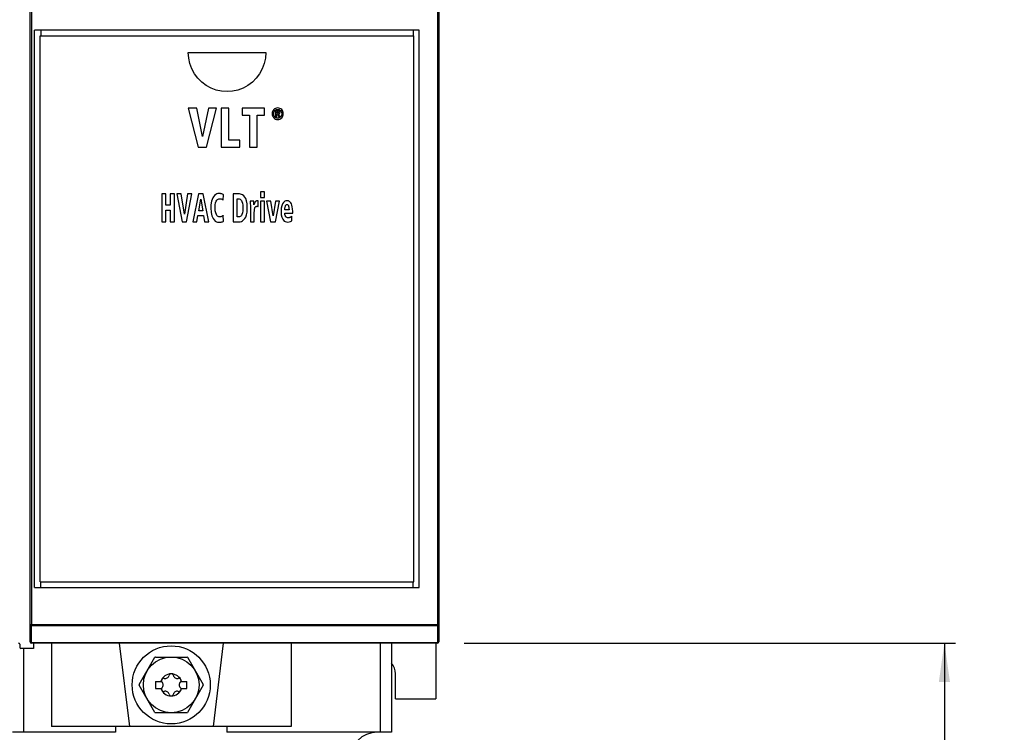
# Model space of a CAD drawing. Extents: x 0 to 594, y 0 to 420.
# Tile 6 of 41: x 81 to 169, y 152 to 216. Entities that reach past the tile are written whole.
import ezdxf

# ---------------------------------------------------------------- set-up
doc = ezdxf.new("R2010")
doc.units = 0
doc.header["$LTSCALE"] = 32.67
doc.layers.get('0').update_dxf_attribs({"linetype": 'CONTINUOUS'})
doc.styles.get("Standard").update_dxf_attribs({"font": 'txt', "width": 0.8})
doc.dimstyles.get("Standard").update_dxf_attribs({"dimtxt": 2.5, "dimasz": 2.5, "dimexe": 1.25, "dimexo": 0.625, "dimtad": 1, "dimcen": 2.5, "dimazin": 3, "dimtfac": 1, "dimtmove": 0, "dimatfit": 3})

# ---------------------------------------------------------------- blocks, each defined once
blk = doc.blocks.new('_FILLED')
at = {"color": 0, "linetype": 'BYBLOCK'}
blk.add_solid([(0, 0), (-1, 0.143), (-1, -0.143)], dxfattribs=at)
blk = doc.blocks.new('*D1')
at = {"color": 2, "linetype": 'CONTINUOUS'}
for p, q in [((120.986, 160.115), (165.068, 160.115)), ((164.068, 160.115), (164.068, 135.065)), ((164.068, 110.015), (164.068, 135.065)), ((141.184, 110.015), (165.068, 110.015))]:
    blk.add_line(p, q, dxfattribs=at)
at = {"color": 2, "linetype": 'CONTINUOUS', "xscale": 3.5, "yscale": 3.5, "zscale": 3.5}
for p, rotation in [((164.068, 160.115), 90), ((164.068, 110.015), 270)]:
    blk.add_blockref('_FILLED', p, dxfattribs=dict(at, rotation=rotation))
at = {"color": 5, "linetype": 'CONTINUOUS', "width": 0.8}
for s, p in [('AIR SPACE INLET', (168.443, 116.166)), ('100', (163.193, 138.566)), ('MIN ', (163.193, 127.366))]:
    blk.add_text(s, height=3.5, rotation=90, dxfattribs=at).set_placement(p)

msp = doc.modelspace()

# ---------------------------------------------------------------- linework, layer by layer
at = {"color": 7, "linetype": 'CONTINUOUS'}
for p, q in [((82.068, 160.24), (82.068, 282.99)), ((118.713, 282.99), (118.713, 160.24)), ((82.468, 165.111), (82.468, 215.118)), ((116.968, 215.118), (82.468, 215.118)), ((82.968, 165.615), (82.968, 214.615)), ((82.968, 214.615), (116.468, 214.615)), ((116.468, 165.615), (116.468, 214.615)), ((116.968, 165.111), (116.968, 215.118)), ((96.253, 213.115), (103.201, 213.115)), ((97.003, 208.115), (96.252, 208.115)), ((96.252, 208.115), (97.138, 204.615)), ((97.527, 205.56), (97.003, 208.115)), ((98.071, 208.115), (97.527, 205.56)), ((97.888, 204.615), (98.787, 208.115)), ((98.787, 208.115), (98.071, 208.115)), ((99.883, 208.115), (99.189, 208.115)), ((99.189, 208.115), (99.189, 204.615)), ((99.883, 205.244), (99.883, 208.115)), ((103.086, 208.115), (101.096, 208.115)), ((101.096, 208.115), (101.096, 207.483)), ((103.086, 207.483), (103.086, 208.115)), ((104.273, 207.896), (104.08, 207.896)), ((104.08, 207.896), (104.08, 207.341)), ((104.19, 207.802), (104.262, 207.802)), ((104.19, 207.67), (104.19, 207.802)), ((104.274, 207.67), (104.19, 207.67)), ((104.19, 207.576), (104.239, 207.576)), ((104.19, 207.341), (104.19, 207.576)), ((104.239, 207.576), (104.359, 207.341)), ((104.487, 207.341), (104.351, 207.581)), ((101.096, 207.483), (101.743, 207.483)), ((101.743, 207.483), (101.743, 204.615)), ((102.437, 207.483), (103.086, 207.483)), ((102.437, 204.615), (102.437, 207.483)), ((104.08, 207.341), (104.19, 207.341)), ((104.359, 207.341), (104.487, 207.341)), ((100.87, 205.244), (99.883, 205.244)), ((100.87, 204.615), (100.87, 205.244)), ((97.138, 204.615), (97.888, 204.615)), ((99.189, 204.615), (100.87, 204.615)), ((101.743, 204.615), (102.437, 204.615)), ((103.098, 200.602), (102.741, 200.602)), ((102.741, 200.602), (102.741, 200.101)), ((103.098, 200.101), (103.098, 200.602)), ((94.239, 200.415), (93.868, 200.415)), ((93.868, 200.415), (93.868, 197.915)), ((94.239, 199.417), (94.239, 200.415)), ((95.001, 200.415), (94.63, 200.415)), ((94.63, 200.415), (94.63, 199.417)), ((95.001, 197.915), (95.001, 200.415)), ((95.618, 200.415), (95.218, 200.415)), ((95.218, 200.415), (95.691, 197.915)), ((95.899, 198.59), (95.618, 200.415)), ((96.189, 200.415), (95.899, 198.59)), ((96.091, 197.915), (96.571, 200.415)), ((96.571, 200.415), (96.189, 200.415)), ((97.178, 200.415), (96.65, 197.915)), ((97.588, 200.415), (97.178, 200.415)), ((97.187, 198.894), (97.381, 199.935)), ((97.381, 199.935), (97.544, 198.894)), ((98.098, 197.915), (97.588, 200.415)), ((99.379, 199.848), (99.397, 200.336)), ((100.834, 200.415), (100.27, 200.415)), ((100.27, 200.415), (100.27, 197.915)), ((100.641, 199.977), (100.738, 199.977)), ((100.641, 198.35), (100.641, 199.977)), ((102.132, 199.781), (101.804, 199.781)), ((102.142, 199.444), (102.132, 199.781)), ((102.528, 199.809), (102.476, 199.809)), ((102.528, 199.286), (102.528, 199.809)), ((102.741, 200.101), (103.098, 200.101)), ((103.098, 199.781), (102.741, 199.781)), ((102.741, 199.781), (102.741, 197.915)), ((103.098, 197.915), (103.098, 199.781)), ((103.639, 199.781), (103.266, 199.781)), ((103.266, 199.781), (103.635, 197.915)), ((103.859, 198.448), (103.639, 199.781)), ((104.078, 199.781), (103.859, 198.448)), ((104.058, 197.915), (104.429, 199.781)), ((104.429, 199.781), (104.078, 199.781)), ((94.63, 199.417), (94.239, 199.417)), ((94.239, 198.954), (94.63, 198.954)), ((94.239, 197.915), (94.239, 198.954)), ((94.63, 198.954), (94.63, 197.915)), ((97.544, 198.894), (97.187, 198.894)), ((101.815, 199.391), (101.815, 197.915)), ((102.172, 197.915), (102.172, 198.749)), ((105.286, 199.005), (104.914, 199.005)), ((105.613, 198.698), (105.613, 198.833)), ((93.868, 197.915), (94.239, 197.915)), ((94.63, 197.915), (95.001, 197.915)), ((95.691, 197.915), (96.091, 197.915)), ((96.65, 197.915), (97.009, 197.915)), ((97.009, 197.915), (97.118, 198.473)), ((97.118, 198.473), (97.618, 198.473)), ((97.618, 198.473), (97.715, 197.915)), ((97.715, 197.915), (98.098, 197.915)), ((99.402, 197.96), (99.388, 198.483)), ((100.27, 197.915), (100.787, 197.915)), ((100.759, 198.35), (100.641, 198.35)), ((101.815, 197.915), (102.172, 197.915)), ((102.741, 197.915), (103.098, 197.915)), ((103.635, 197.915), (104.058, 197.915)), ((104.914, 198.698), (105.613, 198.698)), ((105.55, 197.992), (105.542, 198.418)), ((82.968, 165.615), (116.468, 165.615)), ((82.468, 165.111), (116.968, 165.111)), ((81.128, 160.015), (81.128, 159.715)), ((118.588, 160.115), (82.193, 160.115)), ((82.378, 160.115), (82.378, 159.615)), ((83.968, 160.115), (83.968, 152.615)), ((90.047, 160.115), (90.968, 152.615)), ((99.389, 160.115), (98.468, 152.615)), ((105.468, 160.115), (105.468, 152.615)), ((114.468, 160.115), (114.468, 152.115)), ((118.468, 160.115), (118.468, 155.115)), ((82.378, 159.615), (81.228, 159.615)), ((91.843, 156.385), (93.263, 158.844)), ((93.298, 158.865), (96.138, 158.865)), ((96.173, 158.844), (97.593, 156.385)), ((114.843, 155.115), (114.843, 157.365)), ((93.263, 153.885), (91.843, 156.344)), ((93.318, 156.677), (93.854, 156.677)), ((93.318, 156.677), (93.318, 156.052)), ((95.582, 156.677), (96.118, 156.677)), ((96.118, 156.052), (96.118, 156.677)), ((97.593, 156.344), (96.173, 153.885)), ((93.318, 156.052), (93.854, 156.052)), ((95.582, 156.052), (96.118, 156.052)), ((114.843, 155.115), (118.468, 155.115)), ((96.138, 153.865), (93.298, 153.865)), ((89.718, 152.115), (80.468, 152.115)), ((105.468, 152.615), (83.968, 152.615)), ((89.718, 152.615), (89.718, 152.115)), ((99.718, 152.615), (99.718, 152.115)), ((114.468, 152.115), (99.718, 152.115))]:
    msp.add_line(p, q, dxfattribs=at)
at = {"color": 9, "linetype": 'CONTINUOUS'}
for p, q in [((82.177, 282.99), (82.177, 161.771)), ((118.604, 282.99), (118.604, 161.771)), ((83.027, 215.118), (83.027, 214.615)), ((116.411, 215.118), (116.411, 214.615)), ((83.027, 165.111), (83.027, 165.615)), ((116.411, 165.111), (116.411, 165.615)), ((82.068, 161.771), (118.713, 161.771)), ((82.182, 161.683), (118.599, 161.683)), ((82.182, 160.151), (82.182, 161.683)), ((118.599, 161.683), (118.599, 160.151)), ((118.599, 160.151), (82.182, 160.151)), ((113.468, 160.115), (113.468, 152.115)), ((118.599, 160.151), (118.635, 160.157)), ((81.468, 159.615), (81.468, 152.115))]:
    msp.add_line(p, q, dxfattribs=at)
at = {"color": 7, "linetype": 'CONTINUOUS'}
for points in [[(103.201, 213.115), (103.165, 212.611), (103.058, 212.119), (102.884, 211.647), (102.644, 211.206), (102.347, 210.805), (101.995, 210.451), (101.6, 210.153), (101.166, 209.914), (100.705, 209.74), (100.226, 209.635), (99.731, 209.598), (99.234, 209.634), (98.749, 209.74), (98.288, 209.914), (97.854, 210.153), (97.458, 210.451), (97.107, 210.805), (96.809, 211.206), (96.57, 211.647), (96.395, 212.119), (96.289, 212.611), (96.253, 213.115)], [(103.919, 207.982), (103.856, 207.903), (103.811, 207.819), (103.783, 207.725), (103.772, 207.615)], [(103.772, 207.615), (103.783, 207.506), (103.811, 207.413), (103.855, 207.328), (103.918, 207.249)], [(103.915, 207.615), (103.93, 207.732), (103.965, 207.823), (104.019, 207.899)], [(104.019, 207.331), (103.965, 207.406), (103.93, 207.497), (103.915, 207.615)], [(104.273, 208.13), (104.17, 208.12), (104.079, 208.093), (103.997, 208.048), (103.919, 207.982)], [(104.019, 207.899), (104.074, 207.947), (104.132, 207.98), (104.197, 208), (104.273, 208.008)], [(104.262, 207.802), (104.288, 207.801), (104.311, 207.797), (104.333, 207.792)], [(104.629, 207.982), (104.553, 208.047), (104.47, 208.092), (104.379, 208.12), (104.273, 208.13)], [(104.273, 208.008), (104.349, 208), (104.414, 207.98), (104.473, 207.947), (104.528, 207.898)], [(104.425, 207.859), (104.389, 207.878), (104.339, 207.891), (104.273, 207.896)], [(104.344, 207.683), (104.326, 207.675), (104.304, 207.671), (104.274, 207.67)], [(104.333, 207.792), (104.351, 207.782), (104.363, 207.766), (104.367, 207.741)], [(104.367, 207.741), (104.364, 207.712), (104.356, 207.694), (104.344, 207.683)], [(104.351, 207.581), (104.387, 207.589), (104.416, 207.602), (104.441, 207.621)], [(104.478, 207.729), (104.47, 207.791), (104.452, 207.832), (104.425, 207.859)], [(104.441, 207.621), (104.459, 207.645), (104.472, 207.68), (104.478, 207.729)], [(104.528, 207.898), (104.582, 207.822), (104.616, 207.731), (104.629, 207.614)], [(104.629, 207.614), (104.616, 207.497), (104.582, 207.406), (104.528, 207.331)], [(104.773, 207.615), (104.763, 207.724), (104.735, 207.819), (104.692, 207.903), (104.629, 207.982)], [(104.63, 207.25), (104.692, 207.328), (104.736, 207.413), (104.763, 207.507), (104.773, 207.615)], [(103.918, 207.249), (103.997, 207.183), (104.079, 207.137), (104.169, 207.11), (104.273, 207.1)], [(104.273, 207.221), (104.198, 207.228), (104.133, 207.249), (104.075, 207.282), (104.019, 207.331)], [(104.528, 207.331), (104.472, 207.282), (104.413, 207.249), (104.348, 207.228), (104.273, 207.221)], [(104.273, 207.1), (104.379, 207.11), (104.47, 207.138), (104.553, 207.184), (104.63, 207.25)], [(98.333, 199.768), (98.298, 199.605), (98.274, 199.409), (98.266, 199.176)], [(98.504, 200.161), (98.443, 200.061), (98.385, 199.932), (98.333, 199.768)], [(98.978, 200.459), (98.89, 200.45), (98.802, 200.422), (98.71, 200.371), (98.611, 200.288), (98.504, 200.161)], [(98.646, 199.167), (98.661, 199.433), (98.701, 199.63), (98.757, 199.773)], [(98.757, 199.773), (98.812, 199.862), (98.869, 199.921), (98.926, 199.96), (98.987, 199.982), (99.055, 199.989)], [(99.139, 200.448), (99.091, 200.453), (99.038, 200.457), (98.978, 200.459)], [(99.055, 199.989), (99.143, 199.983), (99.21, 199.966), (99.26, 199.941)], [(99.256, 200.414), (99.219, 200.428), (99.18, 200.44), (99.139, 200.448)], [(99.397, 200.336), (99.365, 200.359), (99.319, 200.385), (99.256, 200.414)], [(99.26, 199.941), (99.311, 199.907), (99.35, 199.876), (99.379, 199.848)], [(100.738, 199.977), (100.821, 199.968), (100.891, 199.941), (100.954, 199.898), (101.012, 199.832), (101.066, 199.734), (101.111, 199.594), (101.143, 199.401), (101.155, 199.141)], [(101.325, 200.135), (101.224, 200.25), (101.127, 200.328), (101.033, 200.377), (100.937, 200.406), (100.834, 200.415)], [(101.541, 199.143), (101.522, 199.526), (101.472, 199.803), (101.404, 200), (101.325, 200.135)], [(101.804, 199.781), (101.81, 199.678), (101.813, 199.547), (101.815, 199.391)], [(102.201, 199.59), (102.162, 199.492), (102.142, 199.444)], [(102.262, 199.705), (102.241, 199.671), (102.22, 199.633), (102.201, 199.59)], [(102.35, 199.783), (102.317, 199.763), (102.288, 199.737), (102.262, 199.705)], [(102.476, 199.809), (102.425, 199.806), (102.383, 199.797), (102.35, 199.783)], [(105.099, 199.808), (105.005, 199.796), (104.924, 199.765), (104.849, 199.714), (104.778, 199.637), (104.709, 199.523)], [(105.228, 199.793), (105.174, 199.803), (105.131, 199.807), (105.099, 199.808)], [(105.399, 199.688), (105.335, 199.744), (105.278, 199.777), (105.228, 199.793)], [(105.55, 199.4), (105.5, 199.533), (105.45, 199.627), (105.399, 199.688)], [(98.266, 199.176), (98.296, 198.757), (98.371, 198.451), (98.472, 198.226)], [(98.766, 198.575), (98.707, 198.718), (98.664, 198.911), (98.646, 199.167)], [(101.155, 199.141), (101.142, 198.906), (101.108, 198.722), (101.061, 198.579)], [(101.317, 198.207), (101.4, 198.344), (101.47, 198.533), (101.521, 198.792), (101.541, 199.143)], [(102.172, 198.749), (102.173, 198.818), (102.176, 198.886), (102.182, 198.954)], [(102.182, 198.954), (102.19, 199.018), (102.2, 199.077), (102.214, 199.132)], [(102.214, 199.132), (102.233, 199.187), (102.257, 199.23), (102.284, 199.262)], [(102.284, 199.262), (102.316, 199.287), (102.356, 199.303), (102.407, 199.309)], [(102.407, 199.309), (102.45, 199.306), (102.49, 199.299), (102.528, 199.286)], [(104.709, 199.523), (104.639, 199.344), (104.591, 199.126), (104.573, 198.854)], [(104.573, 198.854), (104.593, 198.554), (104.645, 198.328), (104.718, 198.157)], [(104.914, 199.005), (104.915, 199.034), (104.916, 199.074), (104.919, 199.123)], [(104.919, 199.123), (104.923, 199.171), (104.93, 199.222), (104.94, 199.274)], [(104.94, 199.274), (104.955, 199.327), (104.974, 199.372), (104.995, 199.41)], [(104.995, 199.41), (105.022, 199.439), (105.055, 199.456), (105.099, 199.463)], [(105.099, 199.463), (105.139, 199.458), (105.172, 199.443), (105.201, 199.419), (105.227, 199.38), (105.248, 199.324)], [(105.248, 199.324), (105.268, 199.235), (105.281, 199.129), (105.286, 199.005)], [(105.613, 198.833), (105.605, 199.075), (105.582, 199.26), (105.55, 199.4)], [(98.472, 198.226), (98.573, 198.082), (98.673, 197.986), (98.775, 197.924), (98.883, 197.887), (99.005, 197.874)], [(99.062, 198.352), (99, 198.359), (98.942, 198.381), (98.884, 198.42), (98.825, 198.482), (98.766, 198.575)], [(99.005, 197.874), (99.106, 197.879), (99.189, 197.89), (99.256, 197.906)], [(99.282, 198.408), (99.226, 198.379), (99.155, 198.36), (99.062, 198.352)], [(99.256, 197.906), (99.319, 197.926), (99.367, 197.943), (99.402, 197.96)], [(99.388, 198.483), (99.366, 198.466), (99.332, 198.441), (99.282, 198.408)], [(101.061, 198.579), (101.013, 198.489), (100.96, 198.428), (100.903, 198.387), (100.838, 198.361), (100.759, 198.35)], [(100.787, 197.915), (100.903, 197.925), (101.01, 197.957), (101.113, 198.01), (101.214, 198.09), (101.317, 198.207)], [(104.718, 198.157), (104.786, 198.057), (104.862, 197.986), (104.948, 197.935), (105.049, 197.902), (105.175, 197.89)], [(104.986, 198.403), (104.948, 198.487), (104.923, 198.583), (104.914, 198.698)], [(105.208, 198.271), (105.135, 198.281), (105.077, 198.306), (105.029, 198.344), (104.986, 198.403)], [(105.175, 197.89), (105.3, 197.901), (105.424, 197.934), (105.55, 197.992)], [(105.301, 198.283), (105.269, 198.276), (105.238, 198.271), (105.208, 198.271)], [(105.39, 198.317), (105.363, 198.303), (105.333, 198.292), (105.301, 198.283)], [(105.542, 198.418), (105.498, 198.384), (105.448, 198.351), (105.39, 198.317)]]:
    msp.add_lwpolyline(points, dxfattribs=at)
at = {"color": 9, "linetype": 'CONTINUOUS'}
for points in [[(82.182, 161.683), (82.138, 161.692), (82.101, 161.711), (82.076, 161.739), (82.068, 161.771)], [(82.177, 161.771), (82.178, 161.739), (82.18, 161.709), (82.182, 161.683)], [(118.599, 161.683), (118.602, 161.709), (118.603, 161.739), (118.604, 161.771)], [(118.713, 161.771), (118.704, 161.739), (118.68, 161.711), (118.644, 161.692), (118.599, 161.683)], [(82.068, 160.24), (82.076, 160.207), (82.101, 160.18), (82.138, 160.16), (82.182, 160.151)], [(82.182, 160.151), (82.185, 160.131), (82.189, 160.119), (82.193, 160.115)], [(118.599, 160.151), (118.596, 160.131), (118.592, 160.119), (118.588, 160.115)], [(118.635, 160.157), (118.667, 160.171), (118.692, 160.19), (118.708, 160.214), (118.713, 160.24)]]:
    msp.add_lwpolyline(points, dxfattribs=at)
at = {"color": 7, "linetype": 'CONTINUOUS'}
for radius in [3.5, 2.5]:
    msp.add_circle((94.718, 156.365), radius, dxfattribs=at)
for centre, radius, start, end in [((81.028, 160.015), 0.1, 0, 90), ((82.193, 160.24), 0.125, 180, 270), ((118.588, 160.24), 0.125, 270, 360), ((81.228, 159.715), 0.1, 180, 270), ((94.718, 156.365), 2.875, 119.59185, 120.40815), ((94.718, 156.365), 2.875, 59.59185, 60.40815), ((113.468, 157.365), 1.375, 0, 43.14153), ((94.718, 156.365), 0.988, 18.44872, 161.55128), ((94.188, 157.283), 0.348, 253.63362, 346.36638), ((94.718, 157.155), 0.198, 13.63362, 166.36638), ((95.248, 157.283), 0.348, 193.63362, 286.36638), ((94.718, 156.365), 2.875, 179.59185, 180.40815), ((94.034, 156.76), 0.198, 73.63362, 226.36638), ((93.657, 156.365), 0.348, 313.63362, 46.36638), ((95.402, 156.76), 0.198, 313.63362, 106.36638), ((95.779, 156.365), 0.348, 133.63362, 226.36638), ((94.718, 156.365), 2.875, 359.59185, 0.40815), ((94.718, 156.365), 0.988, 198.44872, 341.55128), ((94.034, 155.97), 0.198, 133.63362, 286.36638), ((94.188, 155.446), 0.348, 13.63362, 106.36638), ((94.718, 155.575), 0.198, 193.63362, 346.36638), ((95.248, 155.446), 0.348, 73.63362, 166.36638), ((95.402, 155.97), 0.198, 253.63362, 46.36638), ((94.718, 156.365), 2.875, 239.59185, 240.40815), ((94.718, 156.365), 2.875, 299.59185, 300.40815), ((113.218, 149.615), 2.5, 90, 270)]:
    msp.add_arc(centre, radius, start, end, dxfattribs=at)

# ---------------------------------------------------------------- dimensions: what is measured, and where the dimension line sits
at = {"color": 2, "linetype": 'CONTINUOUS'}
dim = msp.add_linear_dim(base=(164.068, 110.015), p1=(120.986, 160.115), p2=(141.184, 110.015), angle=270, dimstyle='Standard', dxfattribs=at)
dim.commit()
dim.dimension.update_dxf_attribs({"geometry": '*D1', "text_midpoint": (164.068, 137.166), "dimtype": 128})

doc.saveas('drawing.dxf')
